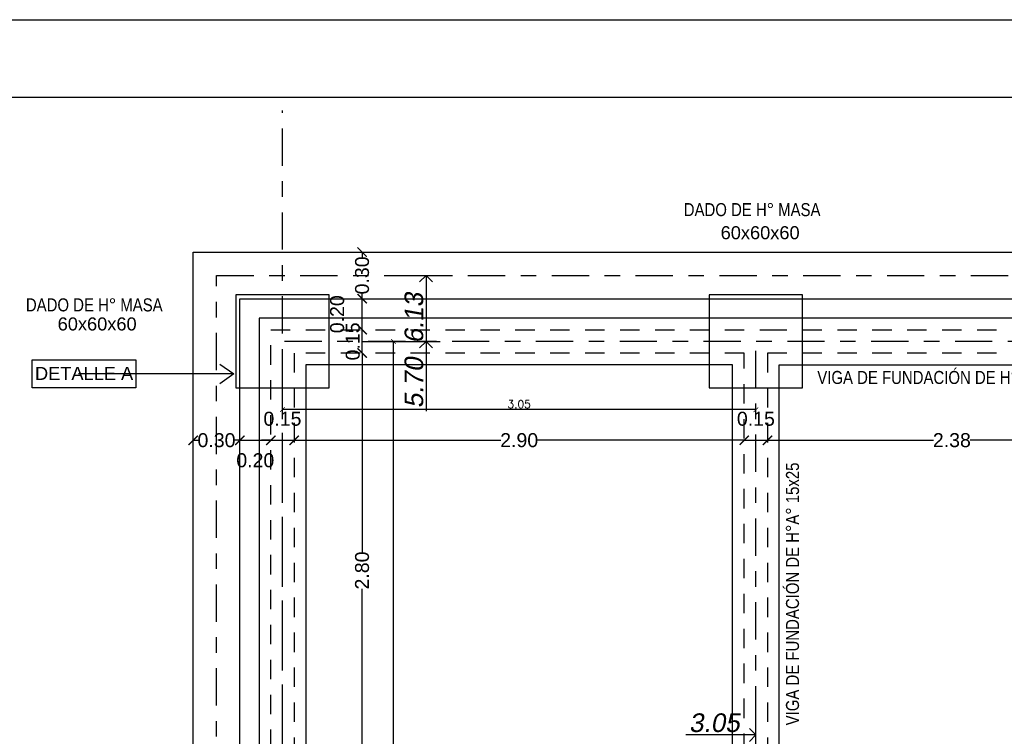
# Model space of a CAD drawing. Header units: millimetres. Extents: x 201 to 840, y 135 to 685.
# Tile 183 of 219: x 340.29 to 346.63, y 336.39 to 341. Entities that reach past the tile are written whole.
import ezdxf

# ---------------------------------------------------------------- set-up
doc = ezdxf.new("R2010")
doc.units = ezdxf.units.MM
doc.linetypes.add('ACAD_ISO10W100', pattern=[18, 12, -3, 0, -3])
doc.linetypes.add('HIDDEN2', pattern=[0.1875, 0.125, -0.0625])
for name, color, linetype in [('01', 1, 'Continuous'), ('cota', 2, 'Continuous'), ('COTAS', 1, 'Continuous'), ('ES-COTAS REPLANTEO', 1, 'Continuous'), ('ES-EJES', 2, 'ACAD_ISO10W100'), ('LAMINA', 6, 'Continuous'), ('LLAMADAS', 1, 'Continuous'), ('muro', 6, 'Continuous'), ('TEXTOS VARIOS', 3, 'Continuous')]:
    doc.layers.add(name, color=color, linetype=linetype)
doc.styles.add('ARIAL', font='arial.ttf', dxfattribs={"height": 0.06})
doc.styles.add('Cotacon', font='arial.ttf', dxfattribs={"oblique": 10, "height": 0.12})
doc.styles.add('ROMANS', font='romans.shx')
doc.styles.get("Standard").update_dxf_attribs({"font": 'arial.ttf'})
doc.styles.add('STYLE1', font='ARIALUNI.TTF', dxfattribs={"height": 0.09})
doc.dimstyles.new('05', dxfattribs={"dimscale": 0, "dimtxt": 0.09, "dimasz": 0.05, "dimexe": 0, "dimexo": 0, "dimgap": 0, "dimtad": 0, "dimzin": 0, "dimdsep": 46, "dimtxsty": 'Standard', "dimblk": 'OPEN90', "dimcen": 0.25, "dimclrd": 1, "dimclre": 1, "dimclrt": 3, "dimadec": 0, "dimazin": 0, "dimtfac": 1, "dimtofl": 0, "dimtmove": 2, "dimatfit": 3, "dimldrblk": 'BOXFILLED', "dimfxl": 1, "dimtolj": 1, "dimtzin": 0, "dimarcsym": 0})
doc.dimstyles.new('COTAS5', dxfattribs={"dimscale": 0, "dimtxt": 0.05, "dimasz": 0.03, "dimexe": 0.18, "dimexo": 0.06, "dimgap": 0.01, "dimtad": 1, "dimzin": 1, "dimdsep": 46, "dimtxsty": 'ROMANS', "dimblk1": 'ARCHTICK', "dimblk2": 'ARCHTICK', "dimsah": 1, "dimcen": 0.2, "dimse1": 1, "dimse2": 1, "dimclrd": 1, "dimclre": 1, "dimclrt": 2, "dimazin": 0, "dimtfac": 3, "dimtmove": 2, "dimatfit": 3, "dimldrblk": 'ARCHTICK', "dimfxl": 1, "dimtolj": 1, "dimtzin": 0, "dimarcsym": 0})
doc.dimstyles.new('D3', dxfattribs={"dimscale": 0, "dimtxt": 0.09, "dimasz": 0.06, "dimexe": 0, "dimexo": 0.15, "dimgap": 0, "dimtad": 0, "dimzin": 0, "dimdsep": 46, "dimtxsty": 'STYLE1', "dimblk": 'ARCHTICK', "dimcen": 1, "dimse1": 1, "dimse2": 1, "dimclrd": 1, "dimclre": 1, "dimclrt": 3, "dimadec": 0, "dimazin": 0, "dimtfac": 1, "dimtmove": 2, "dimatfit": 1, "dimldrblk": 'OPEN90', "dimfxl": 1, "dimtolj": 1, "dimtzin": 0, "dimarcsym": 0})
doc.dimstyles.new('REPLANTEO_100', dxfattribs={"dimscale": 0.06, "dimtxt": 0.12, "dimasz": 1.4, "dimexe": 1.5, "dimexo": 0, "dimgap": 0.275, "dimtad": 1, "dimjust": 2, "dimzin": 1, "dimdsep": 46, "dimtxsty": 'Cotacon', "dimblk1": 'NONE', "dimblk2": 'OPEN90', "dimsah": 1, "dimcen": -2, "dimse1": 1, "dimsd1": 1, "dimclrd": 1, "dimclre": 1, "dimclrt": 3, "dimadec": 0, "dimazin": 0, "dimtfac": 1, "dimtofl": 0, "dimtmove": 0, "dimatfit": 3, "dimldrblk": 'NONE', "dimfxl": 1, "dimtvp": 1.2, "dimtolj": 1, "dimtzin": 0, "dimarcsym": 0})

# ---------------------------------------------------------------- blocks, each defined once
blk = doc.blocks.new('_ARCHTICK')
at = {"color": 0, "linetype": 'ByBlock', "const_width": 0.15}
blk.add_lwpolyline([(-0.5, -0.5), (0.5, 0.5)], dxfattribs=at)
blk = doc.blocks.new('*D247')
at = {"layer": 'cota', "color": 1, "lineweight": -2}
for p, q in [((342.4953, 338.8582), (342.4953, 337.5758)), ((342.4953, 336.0582), (342.4953, 337.3406))]:
    blk.add_line(p, q, dxfattribs=at)
at = {"layer": 'DEFPOINTS', "color": 0}
for p in [(342.4953, 338.8582), (343.2572, 338.8582), (343.2572, 336.0582)]:
    blk.add_point(p, dxfattribs=at)
at = {"layer": 'cota', "color": 1, "lineweight": -2, "xscale": 0.06, "yscale": 0.06, "zscale": 0.06}
for p, rotation in [((342.4953, 338.8582), 90), ((342.4953, 336.0582), 270)]:
    blk.add_blockref('_ARCHTICK', p, dxfattribs=dict(at, rotation=rotation))
at = {"layer": 'cota', "color": 3, "insert": (342.4953, 337.4582), "char_height": 0.09, "attachment_point": 5, "rotation": 90, "style": 'STYLE1'}
blk.add_mtext('\\A1;2.80', dxfattribs=at)
blk = doc.blocks.new('_OPEN90')
at = {"color": 0, "linetype": 'ByBlock'}
for p, q in [((0, 0), (-1, 0)), ((-0.5, 0.5), (0, 0)), ((0, 0), (-0.5, -0.5))]:
    blk.add_line(p, q, dxfattribs=at)
blk = doc.blocks.new('*D248')
at = {"layer": 'cota', "color": 1, "lineweight": -2}
for p, q in [((342.4953, 339.0082), (342.4953, 339.0682)), ((342.4953, 338.8582), (342.4953, 339.0082)), ((342.4953, 338.8582), (342.4953, 338.7982))]:
    blk.add_line(p, q, dxfattribs=at)
at = {"layer": 'DEFPOINTS', "color": 0}
for p in [(342.4953, 339.0082), (343.2572, 339.0082), (343.2572, 338.8582)]:
    blk.add_point(p, dxfattribs=at)
at = {"layer": 'cota', "color": 1, "lineweight": -2, "xscale": 0.06, "yscale": 0.06, "zscale": 0.06}
for p, rotation in [((342.4953, 339.0082), 270), ((342.4953, 338.8582), 90)]:
    blk.add_blockref('_ARCHTICK', p, dxfattribs=dict(at, rotation=rotation))
at = {"layer": 'cota', "color": 3, "insert": (342.4353, 338.9332), "char_height": 0.09, "attachment_point": 5, "rotation": 90, "style": 'STYLE1'}
blk.add_mtext('\\A1;0.15', dxfattribs=at)
blk = doc.blocks.new('*D249')
at = {"layer": 'cota', "color": 1, "lineweight": -2}
blk.add_line((342.4953, 339.0082), (342.4953, 339.2082), dxfattribs=at)
at = {"layer": 'DEFPOINTS', "color": 0}
for p in [(342.4953, 339.2082), (343.2572, 339.2082), (343.2572, 339.0082)]:
    blk.add_point(p, dxfattribs=at)
at = {"layer": 'cota', "color": 1, "lineweight": -2, "xscale": 0.06, "yscale": 0.06, "zscale": 0.06}
for p, rotation in [((342.4953, 339.2082), 90), ((342.4953, 339.0082), 270)]:
    blk.add_blockref('_ARCHTICK', p, dxfattribs=dict(at, rotation=rotation))
at = {"layer": 'cota', "color": 3, "insert": (342.3347, 339.1082), "char_height": 0.09, "attachment_point": 5, "rotation": 90, "style": 'STYLE1'}
blk.add_mtext('\\A1;0.20', dxfattribs=at)
blk = doc.blocks.new('*D231')
at = {"layer": 'cota', "color": 1, "lineweight": -2}
for p, q in [((342.4953, 339.5082), (342.4953, 339.4749)), ((342.4953, 339.2082), (342.4953, 339.2415))]:
    blk.add_line(p, q, dxfattribs=at)
at = {"layer": 'DEFPOINTS', "color": 0}
for p in [(342.4953, 339.5082), (343.2572, 339.5082), (343.2572, 339.2082)]:
    blk.add_point(p, dxfattribs=at)
at = {"layer": 'cota', "color": 1, "lineweight": -2, "xscale": 0.06, "yscale": 0.06, "zscale": 0.06}
for p, rotation in [((342.4953, 339.5082), 90), ((342.4953, 339.2082), 270)]:
    blk.add_blockref('_ARCHTICK', p, dxfattribs=dict(at, rotation=rotation))
at = {"layer": 'cota', "color": 3, "insert": (342.4953, 339.3582), "char_height": 0.09, "attachment_point": 5, "rotation": 90, "style": 'STYLE1'}
blk.add_mtext('\\A1;0.30', dxfattribs=at)
blk = doc.blocks.new('*D234')
at = {"layer": 'COTAS', "color": 1, "lineweight": -2}
for p, q in [((341.4072, 338.2968), (341.4405, 338.2968)), ((341.7072, 338.2968), (341.6739, 338.2968))]:
    blk.add_line(p, q, dxfattribs=at)
at = {"layer": 'DEFPOINTS', "color": 0}
for p in [(341.4072, 339.5082), (341.7072, 339.2082), (341.7072, 338.2968)]:
    blk.add_point(p, dxfattribs=at)
at = {"layer": 'COTAS', "color": 1, "lineweight": -2, "xscale": 0.06, "yscale": 0.06, "zscale": 0.06, "rotation": 180}
blk.add_blockref('_ARCHTICK', (341.4072, 338.2968), dxfattribs=at)
at = {"layer": 'COTAS', "color": 1, "lineweight": -2, "xscale": 0.06, "yscale": 0.06, "zscale": 0.06}
blk.add_blockref('_ARCHTICK', (341.7072, 338.2968), dxfattribs=at)
at = {"layer": 'COTAS', "color": 3, "insert": (341.5572, 338.2968), "char_height": 0.09, "attachment_point": 5, "style": 'STYLE1'}
blk.add_mtext('\\A1;0.30', dxfattribs=at)
blk = doc.blocks.new('*D256')
at = {"layer": 'COTAS', "color": 1, "lineweight": -2}
blk.add_line((341.7072, 338.2968), (341.9072, 338.2968), dxfattribs=at)
at = {"layer": 'DEFPOINTS', "color": 0}
for p in [(341.7072, 339.2082), (341.9072, 338.2968), (341.9072, 338.2968)]:
    blk.add_point(p, dxfattribs=at)
at = {"layer": 'COTAS', "color": 1, "lineweight": -2, "xscale": 0.06, "yscale": 0.06, "zscale": 0.06, "rotation": 180}
blk.add_blockref('_ARCHTICK', (341.7072, 338.2968), dxfattribs=at)
at = {"layer": 'COTAS', "color": 1, "lineweight": -2, "xscale": 0.06, "yscale": 0.06, "zscale": 0.06}
blk.add_blockref('_ARCHTICK', (341.9072, 338.2968), dxfattribs=at)
at = {"layer": 'COTAS', "color": 3, "insert": (341.8072, 338.1674), "char_height": 0.09, "attachment_point": 5, "style": 'STYLE1'}
blk.add_mtext('\\A1;0.20', dxfattribs=at)
blk = doc.blocks.new('*D257')
at = {"color": 1, "lineweight": -2}
for p, q in [((341.9072, 338.2968), (341.8472, 338.2968)), ((341.9072, 338.2968), (342.0572, 338.2968)), ((342.0572, 338.2968), (342.1172, 338.2968))]:
    blk.add_line(p, q, dxfattribs=at)
at = {"layer": 'DEFPOINTS', "color": 0}
for p in [(341.9072, 338.2968), (342.0572, 338.2968), (342.0572, 338.2968)]:
    blk.add_point(p, dxfattribs=at)
at = {"color": 1, "lineweight": -2, "xscale": 0.06, "yscale": 0.06, "zscale": 0.06}
blk.add_blockref('_ARCHTICK', (341.9072, 338.2968), dxfattribs=at)
at = {"color": 1, "lineweight": -2, "xscale": 0.06, "yscale": 0.06, "zscale": 0.06, "rotation": 180}
blk.add_blockref('_ARCHTICK', (342.0572, 338.2968), dxfattribs=at)
at = {"color": 3, "insert": (341.9822, 338.4347), "char_height": 0.09, "attachment_point": 5, "style": 'STYLE1'}
blk.add_mtext('\\A1;0.15', dxfattribs=at)
blk = doc.blocks.new('*D258')
at = {"layer": 'COTAS', "color": 1, "lineweight": -2}
for p, q in [((342.0572, 338.2968), (343.3896, 338.2968)), ((344.9572, 338.2968), (343.6248, 338.2968))]:
    blk.add_line(p, q, dxfattribs=at)
at = {"layer": 'DEFPOINTS', "color": 0}
for p in [(342.0572, 338.2968), (344.9572, 338.2968), (344.9572, 338.2968)]:
    blk.add_point(p, dxfattribs=at)
at = {"layer": 'COTAS', "color": 1, "lineweight": -2, "xscale": 0.06, "yscale": 0.06, "zscale": 0.06, "rotation": 180}
blk.add_blockref('_ARCHTICK', (342.0572, 338.2968), dxfattribs=at)
at = {"layer": 'COTAS', "color": 1, "lineweight": -2, "xscale": 0.06, "yscale": 0.06, "zscale": 0.06}
blk.add_blockref('_ARCHTICK', (344.9572, 338.2968), dxfattribs=at)
at = {"layer": 'COTAS', "color": 3, "insert": (343.5072, 338.2968), "char_height": 0.09, "attachment_point": 5, "style": 'STYLE1'}
blk.add_mtext('\\A1;2.90', dxfattribs=at)
blk = doc.blocks.new('*D259')
at = {"layer": 'COTAS', "color": 1, "lineweight": -2}
for p, q in [((344.9572, 338.2968), (344.8972, 338.2968)), ((344.9572, 338.2968), (345.1072, 338.2968)), ((345.1072, 338.2968), (345.1672, 338.2968))]:
    blk.add_line(p, q, dxfattribs=at)
at = {"layer": 'DEFPOINTS', "color": 0}
for p in [(344.9572, 338.2968), (345.1072, 338.2968), (345.1072, 338.2968)]:
    blk.add_point(p, dxfattribs=at)
at = {"layer": 'COTAS', "color": 1, "lineweight": -2, "xscale": 0.06, "yscale": 0.06, "zscale": 0.06}
blk.add_blockref('_ARCHTICK', (344.9572, 338.2968), dxfattribs=at)
at = {"layer": 'COTAS', "color": 1, "lineweight": -2, "xscale": 0.06, "yscale": 0.06, "zscale": 0.06, "rotation": 180}
blk.add_blockref('_ARCHTICK', (345.1072, 338.2968), dxfattribs=at)
at = {"layer": 'COTAS', "color": 3, "insert": (345.0322, 338.4347), "char_height": 0.09, "attachment_point": 5, "style": 'STYLE1'}
blk.add_mtext('\\A1;0.15', dxfattribs=at)
blk = doc.blocks.new('*D260')
at = {"layer": 'COTAS', "color": 1, "lineweight": -2}
for p, q in [((345.1072, 338.2968), (346.177, 338.2968)), ((347.4822, 338.2968), (346.4124, 338.2968))]:
    blk.add_line(p, q, dxfattribs=at)
at = {"layer": 'DEFPOINTS', "color": 0}
for p in [(347.4822, 338.49), (345.1072, 338.2968), (347.4822, 338.2968)]:
    blk.add_point(p, dxfattribs=at)
at = {"layer": 'COTAS', "color": 1, "lineweight": -2, "xscale": 0.06, "yscale": 0.06, "zscale": 0.06, "rotation": 180}
blk.add_blockref('_ARCHTICK', (345.1072, 338.2968), dxfattribs=at)
at = {"layer": 'COTAS', "color": 1, "lineweight": -2, "xscale": 0.06, "yscale": 0.06, "zscale": 0.06}
blk.add_blockref('_ARCHTICK', (347.4822, 338.2968), dxfattribs=at)
at = {"layer": 'COTAS', "color": 3, "insert": (346.2947, 338.2968), "char_height": 0.09, "attachment_point": 5, "style": 'STYLE1'}
blk.add_mtext('\\A1;2.38', dxfattribs=at)
blk = doc.blocks.new('*D236')
at = {"layer": 'DEFPOINTS', "color": 0}
for p in [(342.4953, 338.9332), (342.9076, 338.9332), (341.9822, 333.2332)]:
    blk.add_point(p, dxfattribs=at)
at = {"layer": 'ES-COTAS REPLANTEO', "color": 1, "lineweight": -2}
for p, q in [((342.4953, 338.9332), (342.9976, 338.9332)), ((342.9076, 338.8492), (342.9076, 338.4833))]:
    blk.add_line(p, q, dxfattribs=at)
at = {"layer": 'ES-COTAS REPLANTEO', "color": 1, "lineweight": -2, "xscale": 0.08399999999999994, "yscale": 0.08399999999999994, "zscale": 0.08399999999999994, "rotation": 90}
blk.add_blockref('_OPEN90', (342.9076, 338.9332), dxfattribs=at)
at = {"layer": 'ES-COTAS REPLANTEO', "color": 3, "insert": (342.8298, 338.6663), "char_height": 0.12, "attachment_point": 5, "rotation": 90, "style": 'Cotacon'}
blk.add_mtext('\\A1;5.70', dxfattribs=at)
blk = doc.blocks.new('_None')
blk = doc.blocks.new('*D237')
at = {"layer": 'DEFPOINTS', "color": 0}
for p in [(342.6603, 339.3582), (342.9076, 339.3582), (341.9822, 333.2332)]:
    blk.add_point(p, dxfattribs=at)
at = {"layer": 'ES-COTAS REPLANTEO', "color": 1, "lineweight": -2}
for p, q in [((342.6603, 339.3582), (342.9976, 339.3582)), ((342.9076, 339.2742), (342.9076, 338.8997))]:
    blk.add_line(p, q, dxfattribs=at)
at = {"layer": 'ES-COTAS REPLANTEO', "color": 1, "lineweight": -2, "xscale": 0.08399999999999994, "yscale": 0.08399999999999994, "zscale": 0.08399999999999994, "rotation": 90}
blk.add_blockref('_OPEN90', (342.9076, 339.3582), dxfattribs=at)
at = {"layer": 'ES-COTAS REPLANTEO', "color": 3, "insert": (342.8298, 339.0832), "char_height": 0.12, "attachment_point": 5, "rotation": 90, "style": 'Cotacon'}
blk.add_mtext('\\A1;6.13', dxfattribs=at)
blk = doc.blocks.new('*D269')
at = {"layer": 'DEFPOINTS', "color": 0}
for p in [(345.0322, 336.3994), (345.0322, 335.9832), (341.9822, 333.2332)]:
    blk.add_point(p, dxfattribs=at)
at = {"layer": 'ES-COTAS REPLANTEO', "color": 1, "lineweight": -2}
for p, q in [((345.0322, 335.9832), (345.0322, 336.4894)), ((344.9482, 336.3994), (344.581, 336.3994))]:
    blk.add_line(p, q, dxfattribs=at)
at = {"layer": 'ES-COTAS REPLANTEO', "color": 1, "lineweight": -2, "xscale": 0.08399999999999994, "yscale": 0.08399999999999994, "zscale": 0.08399999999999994}
blk.add_blockref('_OPEN90', (345.0322, 336.3994), dxfattribs=at)
at = {"layer": 'ES-COTAS REPLANTEO', "color": 3, "insert": (344.7646, 336.4772), "char_height": 0.12, "attachment_point": 5, "style": 'Cotacon'}
blk.add_mtext('\\A1;3.05', dxfattribs=at)
blk = doc.blocks.new('*D270')
at = {"layer": 'DEFPOINTS', "color": 0}
for p in [(347.5572, 337.0964), (347.5572, 336.9802), (341.9822, 336.6802)]:
    blk.add_point(p, dxfattribs=at)
at = {"layer": 'ES-COTAS REPLANTEO', "color": 1, "lineweight": -2}
for p, q in [((347.5572, 336.9802), (347.5572, 337.1864)), ((347.4732, 337.0964), (347.1066, 337.0964))]:
    blk.add_line(p, q, dxfattribs=at)
at = {"layer": 'ES-COTAS REPLANTEO', "color": 1, "lineweight": -2, "xscale": 0.08399999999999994, "yscale": 0.08399999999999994, "zscale": 0.08399999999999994}
blk.add_blockref('_OPEN90', (347.5572, 337.0964), dxfattribs=at)
at = {"layer": 'ES-COTAS REPLANTEO', "color": 3, "insert": (347.2899, 337.1741), "char_height": 0.12, "attachment_point": 5, "style": 'Cotacon'}
blk.add_mtext('\\A1;5.58', dxfattribs=at)
blk = doc.blocks.new('*D239')
at = {"layer": 'DEFPOINTS', "color": 0}
for p in [(350.3349, 337.0964), (341.9822, 336.6802), (350.3349, 336.6802)]:
    blk.add_point(p, dxfattribs=at)
at = {"layer": 'ES-COTAS REPLANTEO', "color": 1, "lineweight": -2}
for p, q in [((350.3349, 336.6802), (350.3349, 337.1864)), ((350.2509, 337.0964), (349.8835, 337.0964))]:
    blk.add_line(p, q, dxfattribs=at)
at = {"layer": 'ES-COTAS REPLANTEO', "color": 1, "lineweight": -2, "xscale": 0.08399999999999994, "yscale": 0.08399999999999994, "zscale": 0.08399999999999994}
blk.add_blockref('_OPEN90', (350.3349, 337.0964), dxfattribs=at)
at = {"layer": 'ES-COTAS REPLANTEO', "color": 3, "insert": (350.0672, 337.1742), "char_height": 0.12, "attachment_point": 5, "style": 'Cotacon'}
blk.add_mtext('\\A1;8.35', dxfattribs=at)
blk = doc.blocks.new('*D271')
at = {"color": 1, "lineweight": -2}
blk.add_line((345.0322, 338.4938), (341.9822, 338.4938), dxfattribs=at)
at = {"layer": 'DEFPOINTS', "color": 0}
for p in [(341.9822, 338.9332), (345.0322, 338.9332), (341.9822, 338.4938)]:
    blk.add_point(p, dxfattribs=at)
at = {"color": 1, "lineweight": -2, "xscale": 0.03, "yscale": 0.03, "zscale": 0.03, "rotation": 180}
blk.add_blockref('_ARCHTICK', (341.9822, 338.4938), dxfattribs=at)
at = {"color": 1, "lineweight": -2, "xscale": 0.03, "yscale": 0.03, "zscale": 0.03}
blk.add_blockref('_ARCHTICK', (345.0322, 338.4938), dxfattribs=at)
at = {"color": 2, "insert": (343.5072, 338.5288), "char_height": 0.05, "attachment_point": 5, "style": 'ROMANS'}
blk.add_mtext('\\A1;3.05', dxfattribs=at)
blk = doc.blocks.new('*D272')
at = {"color": 1, "lineweight": -2}
blk.add_line((342.6963, 338.9332), (342.6963, 333.2332), dxfattribs=at)
at = {"layer": 'DEFPOINTS', "color": 0}
for p in [(341.9822, 338.9332), (341.9822, 333.2332), (342.6963, 333.2332)]:
    blk.add_point(p, dxfattribs=at)
at = {"color": 1, "lineweight": -2, "xscale": 0.03, "yscale": 0.03, "zscale": 0.03}
for p, rotation in [((342.6963, 338.9332), 90), ((342.6963, 333.2332), 270)]:
    blk.add_blockref('_ARCHTICK', p, dxfattribs=dict(at, rotation=rotation))
at = {"color": 2, "insert": (342.6613, 336.0832), "char_height": 0.05, "attachment_point": 5, "rotation": 90, "style": 'ROMANS'}
blk.add_mtext('\\A1;5.70', dxfattribs=at)
blk = doc.blocks.new('*D282')
at = {"layer": 'DEFPOINTS', "color": 0}
for p in [(348.9072, 337.0964), (348.9072, 336.9802), (341.9822, 336.6802)]:
    blk.add_point(p, dxfattribs=at)
at = {"layer": 'ES-COTAS REPLANTEO', "color": 1, "lineweight": -2}
for p, q in [((348.9072, 336.9802), (348.9072, 337.1864)), ((348.8232, 337.0964), (348.4562, 337.0964))]:
    blk.add_line(p, q, dxfattribs=at)
at = {"layer": 'ES-COTAS REPLANTEO', "color": 1, "lineweight": -2, "xscale": 0.08399999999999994, "yscale": 0.08399999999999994, "zscale": 0.08399999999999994}
blk.add_blockref('_OPEN90', (348.9072, 337.0964), dxfattribs=at)
at = {"layer": 'ES-COTAS REPLANTEO', "color": 3, "insert": (348.6397, 337.1742), "char_height": 0.12, "attachment_point": 5, "style": 'Cotacon'}
blk.add_mtext('\\A1;6.93', dxfattribs=at)

msp = doc.modelspace()

# ---------------------------------------------------------------- linework, layer by layer
msp.add_lwpolyline([(338.2564, 341.0047), (353.5039, 341.0047), (353.5039, 331.528), (338.2564, 331.528)], close=True)
at = {"layer": '01', "color": 1, "ltscale": 0.006}
for p, q in [((341.4072, 332.6582), (341.4072, 339.5082)), ((341.4072, 339.5082), (350.9099, 339.5082)), ((341.7072, 332.9582), (341.7072, 339.2082)), ((341.7072, 339.2082), (350.6099, 339.2082))]:
    msp.add_line(p, q, dxfattribs=at)
at = {"layer": '01', "ltscale": 0.01}
for points in [[(341.6822, 338.6332), (342.2822, 338.6332), (342.2822, 339.2332), (341.6822, 339.2332)], [(344.7322, 338.6332), (345.3322, 338.6332), (345.3322, 339.2332), (344.7322, 339.2332)]]:
    msp.add_lwpolyline(points, close=True, dxfattribs=at)
at = {"layer": '01', "color": 3, "ltscale": 0.006}
for points in [[(345.1822, 339.0832), (341.8322, 339.0832), (341.8322, 333.0832), (345.1822, 333.0832), (345.1822, 334.0832)], [(350.4849, 338.7832), (350.4849, 339.0832), (345.1822, 339.0832)], [(344.8822, 336.1332), (344.8822, 338.7832), (342.1322, 338.7832), (342.1322, 336.1332)], [(345.1822, 334.3832), (345.1822, 338.7832)], [(345.1822, 338.7832), (347.4072, 338.7832), (347.4072, 336.5302), (350.1849, 336.5302), (350.1849, 334.3832)]]:
    msp.add_lwpolyline(points, dxfattribs=at)
at = {"layer": 'ES-EJES', "color": 5, "linetype": 'ACAD_ISO10W100', "ltscale": 0.02}
msp.add_line((341.9822, 332.5042), (341.9822, 340.4204), dxfattribs=at)
at = {"layer": 'ES-EJES', "linetype": 'ACAD_ISO10W100', "ltscale": 0.02}
for p, q in [((341.5572, 332.8082), (341.5572, 339.3582)), ((341.5572, 339.3582), (350.7599, 339.3582)), ((350.3349, 338.9332), (341.9822, 338.9332)), ((341.9822, 333.2332), (341.9822, 338.9332)), ((345.0322, 333.2332), (345.0322, 338.9332))]:
    msp.add_line(p, q, dxfattribs=at)
at = {"layer": 'LAMINA'}
msp.add_lwpolyline([(338.7564, 332.028), (352.8039, 332.028), (352.8039, 340.5047), (338.7564, 340.5047)], close=True, dxfattribs=at)
at = {"layer": 'muro', "color": 4, "linetype": 'HIDDEN2'}
for points in [[(345.1072, 334.1582), (345.1072, 333.1582), (341.9072, 333.1582), (341.9072, 339.0082), (345.1072, 339.0082)], [(345.1072, 339.0082), (350.4099, 339.0082), (350.4099, 338.8582)], [(344.9572, 336.0582), (344.9572, 338.8582), (342.0572, 338.8582), (342.0572, 336.0582)], [(345.1072, 338.8582), (345.1072, 334.3082)], [(347.4822, 338.8582), (345.1072, 338.8582)]]:
    msp.add_lwpolyline(points, dxfattribs=at)
at = {"layer": 'TEXTOS VARIOS', "color": 1}
msp.add_lwpolyline([(341.0368, 338.6332), (340.3704, 338.6332), (340.3704, 338.8142), (341.0368, 338.8142)], close=True, dxfattribs=at)

# ---------------------------------------------------------------- texts
at = {"layer": 'TEXTOS VARIOS', "ltscale": 0.01, "style": 'ARIAL'}
for p in [(344.805, 339.5912), (340.5339, 339.0036)]:
    msp.add_text('60x60x60', height=0.084, dxfattribs=at).set_placement(p)
at = {"layer": 'TEXTOS VARIOS', "color": 2, "ltscale": 0.01, "style": 'ARIAL'}
msp.add_text('DETALLE A', height=0.084, dxfattribs=at).set_placement((340.3879, 338.685))
at = {"layer": 'TEXTOS VARIOS', "ltscale": 0.01, "char_height": 0.084, "attachment_point": 1, "style": 'ARIAL'}
for s, width, insert in [('{\\fTechnic|b0|i0|c2|p2;DADO DE H° MASA}', 1.059243, (344.5675, 339.8238)), ('{\\fTechnic|b0|i0|c2|p2;DADO DE H° MASA}', 1.059243, (340.3293, 339.2105)), ('{\\fTechnic|b0|i0|c2|p2;VIGA DE FUNDACIÓN DE H°A° 15x25}', 2.256336, (345.4277, 338.7431))]:
    msp.add_mtext_dynamic_manual_height_columns(s, width=width, gutter_width=12.5, heights=[0], dxfattribs=dict(at, insert=insert))
at = {"layer": 'TEXTOS VARIOS', "ltscale": 0.01, "insert": (345.2259, 336.4609), "char_height": 0.084, "attachment_point": 1, "rotation": 90, "style": 'ARIAL'}
msp.add_mtext_dynamic_manual_height_columns('{\\fTechnic|b0|i0|c2|p2;VIGA DE FUNDACIÓN DE H°A° 15x25}', width=2.256336, gutter_width=12.5, heights=[0], dxfattribs=at)

# ---------------------------------------------------------------- dimensions: what is measured, and where the dimension line sits
for base, p1, p2, dimstyle, picture, middle in [((341.9822, 338.4938), (345.0322, 338.9332), (341.9822, 338.9332), 'COTAS5', '*D271', (343.5072, 338.5288)), ((342.0572, 338.2968), (341.9072, 338.2968), (342.0572, 338.2968), 'D3', '*D257', (341.9822, 338.4347))]:
    dim = msp.add_linear_dim(base=base, p1=p1, p2=p2, dimstyle=dimstyle, override={"dimscale": 1})
    dim.commit()
    dim.dimension.update_dxf_attribs({"geometry": picture, "text_midpoint": middle})
dim = msp.add_linear_dim(base=(342.6963, 333.2332), p1=(341.9822, 338.9332), p2=(341.9822, 333.2332), angle=90, dimstyle='COTAS5', override={"dimscale": 1})
dim.commit()
dim.dimension.update_dxf_attribs({"geometry": '*D272', "text_midpoint": (342.6613, 336.0832)})
at = {"layer": 'cota'}
for base, p1, p2, picture, middle in [((342.4953, 339.5082), (343.2572, 339.2082), (343.2572, 339.5082), '*D231', (342.4953, 339.3582)), ((342.4953, 339.0082), (343.2572, 338.8582), (343.2572, 339.0082), '*D248', (342.4353, 338.9332)), ((342.4953, 338.8582), (343.2572, 336.0582), (343.2572, 338.8582), '*D247', (342.4953, 337.4582))]:
    dim = msp.add_linear_dim(base=base, p1=p1, p2=p2, angle=90, dimstyle='D3', override={"dimscale": 1}, dxfattribs=at)
    dim.commit()
    dim.dimension.update_dxf_attribs({"geometry": picture, "text_midpoint": middle})
dim = msp.add_linear_dim(base=(342.4953, 339.2082), p1=(343.2572, 339.0082), p2=(343.2572, 339.2082), angle=90, dimstyle='D3', override={"dimscale": 1}, dxfattribs=at)
dim.commit()
dim.dimension.update_dxf_attribs({"geometry": '*D249', "text_midpoint": (342.3347, 339.1082), "dimtype": 160})
at = {"layer": 'COTAS'}
for base, p1, p2, picture, middle in [((341.7072, 338.2968), (341.4072, 339.5082), (341.7072, 339.2082), '*D234', (341.5572, 338.2968)), ((345.1072, 338.2968), (344.9572, 338.2968), (345.1072, 338.2968), '*D259', (345.0322, 338.4347)), ((347.4821823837, 338.2967702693), (345.1071823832, 338.2967702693), (347.4821823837, 338.4900338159), '*D260', (346.2946823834, 338.2967702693)), ((344.9572, 338.2968), (342.0572, 338.2968), (344.9572, 338.2968), '*D258', (343.5072, 338.2968))]:
    dim = msp.add_linear_dim(base=base, p1=p1, p2=p2, dimstyle='D3', override={"dimscale": 1}, dxfattribs=at)
    dim.commit()
    dim.dimension.update_dxf_attribs({"geometry": picture, "text_midpoint": middle})
dim = msp.add_linear_dim(base=(341.9072, 338.2968), p1=(341.7072, 339.2082), p2=(341.9072, 338.2968), dimstyle='D3', override={"dimscale": 1}, dxfattribs=at)
dim.commit()
dim.dimension.update_dxf_attribs({"geometry": '*D256', "text_midpoint": (341.8072, 338.1674), "dimtype": 160})
at = {"layer": 'ES-COTAS REPLANTEO'}
dim = msp.add_linear_dim(base=(342.9075780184, 339.3582303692), p1=(341.9821823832, 333.2332303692), p2=(342.6602597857, 339.3582303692), angle=90, dimstyle='REPLANTEO_100', dxfattribs=at)
dim.commit()
dim.dimension.update_dxf_attribs({"geometry": '*D237', "text_midpoint": (342.9075780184, 339.0832303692), "dimtype": 160})
dim = msp.add_linear_dim(base=(342.9076, 338.9332), p1=(341.9822, 333.2332), p2=(342.4953, 338.9332), angle=90, dimstyle='REPLANTEO_100', dxfattribs=at)
dim.commit()
dim.dimension.update_dxf_attribs({"geometry": '*D236', "text_midpoint": (342.8298, 338.6663)})
for base, p1, p2, picture, middle in [((347.5571823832, 337.096370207), (341.9821823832, 336.6801971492), (347.5571823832, 336.9801971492), '*D270', (347.2899036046, 337.1741389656)), ((350.3349, 337.0964), (341.9822, 336.6802), (350.3349, 336.6802), '*D239', (350.0672, 337.1742)), ((348.9071823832, 337.096370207), (341.9821823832, 336.6801971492), (348.9071823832, 336.9801971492), '*D282', (348.6396989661, 337.1741798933)), ((345.0322, 336.3994), (341.9822, 333.2332), (345.0322, 335.9832), '*D269', (344.7646, 336.4772))]:
    dim = msp.add_linear_dim(base=base, p1=p1, p2=p2, dimstyle='REPLANTEO_100', dxfattribs=at)
    dim.commit()
    dim.dimension.update_dxf_attribs({"geometry": picture, "text_midpoint": middle})

# ---------------------------------------------------------------- leaders
at = {"layer": 'LLAMADAS'}
msp.add_leader([(341.6682, 338.7237), (341.0368, 338.7237)], dimstyle='05', override={"dimscale": 1, "dimasz": 0.09, "dimldrblk": 'OPEN90'}, dxfattribs=at)

doc.saveas('drawing.dxf')
